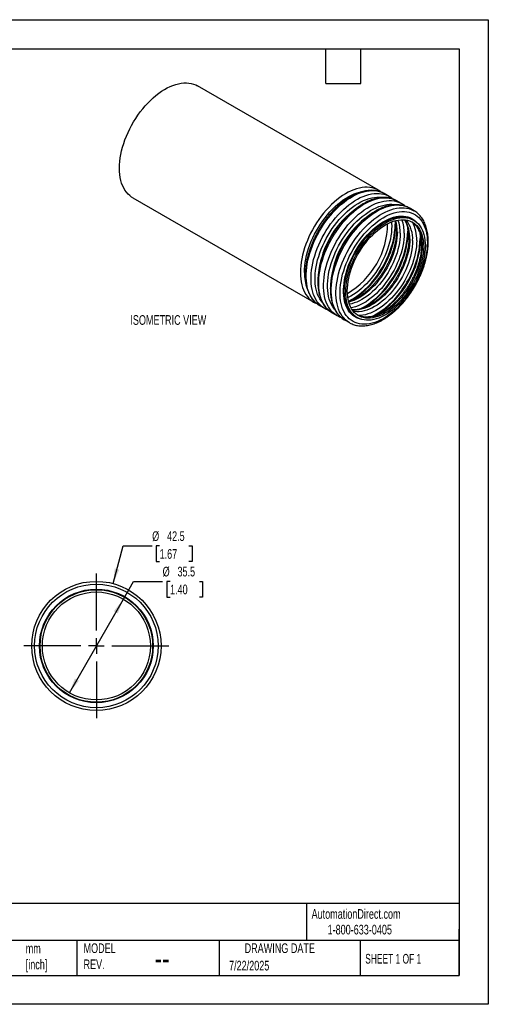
# Model space of a CAD drawing. Header units: millimetres. Extents: x 0 to 419, y 0 to 324.
# Tile 2 of 2: x 265 to 419, y 0 to 324. Entities that reach past the tile are written whole.
import ezdxf

# ---------------------------------------------------------------- set-up
doc = ezdxf.new("R2010")
doc.units = ezdxf.units.MM
doc.header["$LTSCALE"] = 1.5
doc.linetypes.add('CENTERX2', pattern=[20.32, 12.7, -2.54, 2.54, -2.54])
doc.layers.add('CENTER', color=40, linetype='CENTERX2')
doc.layers.add('DIMENSIONS', color=140, linetype='Continuous', lineweight=25)
doc.layers.add('TEXT', color=140, linetype='Continuous', lineweight=25)
doc.styles.add('SLDTEXTSTYLE0', font='TXT', dxfattribs={"width": 0.7})
doc.styles.add('SLDTEXTSTYLE1', font='TXT', dxfattribs={"width": 0.65})
doc.dimstyles.new('SLDDIMSTYLE0', dxfattribs={"dimtxt": 3.237012, "dimasz": 4.953, "dimexe": 0, "dimexo": 0.0625, "dimgap": 0.809253, "dimtad": 0, "dimtih": 1, "dimtoh": 1, "dimdec": 1, "dimrnd": 1e-09, "dimzin": 12, "dimdsep": 46, "dimtxsty": 'SLDTEXTSTYLE0', "dimsah": 1, "dimcen": 0, "dimadec": 0, "dimazin": 3, "dimtfac": 1, "dimtdec": 1, "dimtofl": 0, "dimtmove": 0, "dimatfit": 3, "dimfxl": 0, "dimfrac": 2, "dimtolj": 1, "dimtzin": 12, "dimarcsym": 0})
doc.dimstyles.new('SLDDIMSTYLE1', dxfattribs={"dimtxt": 3.237012, "dimasz": 4.953, "dimexe": 0, "dimexo": 0.0625, "dimgap": 0.809253, "dimtad": 0, "dimtih": 1, "dimtoh": 1, "dimdec": 1, "dimrnd": 1e-09, "dimzin": 12, "dimdsep": 46, "dimtxsty": 'SLDTEXTSTYLE0', "dimsah": 1, "dimcen": 0, "dimadec": 0, "dimazin": 3, "dimtfac": 1, "dimtdec": 1, "dimtofl": 0, "dimtmove": 0, "dimatfit": 3, "dimfxl": 0, "dimfrac": 2, "dimtolj": 1, "dimtzin": 12, "dimarcsym": 0})

# ---------------------------------------------------------------- blocks, each defined once
blk = doc.blocks.new('_D')
at = {"layer": 'DIMENSIONS'}
for p, q in [((295.81, 138.4), (299.12, 150.76)), ((299.12, 150.76), (308.65, 150.76)), ((311.09, 150.76), (310.01, 150.76)), ((310.01, 150.76), (310.01, 145.62)), ((320.71, 150.76), (321.8, 150.76)), ((321.8, 150.76), (321.8, 145.62)), ((310.01, 145.62), (311.09, 145.62)), ((321.8, 145.62), (320.71, 145.62))]:
    blk.add_line(p, q, dxfattribs=at)
blk.add_solid([(295.81, 138.4), (297.83, 142.98), (296.36, 143.38)], dxfattribs=at)
at = {"layer": 'DIMENSIONS', "char_height": 3.175, "attachment_point": 1, "style": 'SLDTEXTSTYLE0'}
for s, insert in [('%%c', (308.65, 155.58)), ('42.5', (313.54, 155.58)), ('1.67', (311.09, 149.71))]:
    blk.add_mtext(s, dxfattribs=dict(at, insert=insert))
blk = doc.blocks.new('_D_1')
at = {"layer": 'DIMENSIONS'}
for p, q in [((299.19, 133.24), (302.56, 139.09)), ((302.56, 139.09), (312.09, 139.09)), ((314.53, 139.09), (313.44, 139.09)), ((313.44, 139.09), (313.44, 133.95)), ((324.15, 139.09), (325.24, 139.09)), ((325.24, 139.09), (325.24, 133.95)), ((281.44, 102.5), (299.19, 133.24)), ((313.44, 133.95), (314.53, 133.95)), ((325.24, 133.95), (324.15, 133.95))]:
    blk.add_line(p, q, dxfattribs=at)
for points in [[(299.19, 133.24), (296.05, 129.33), (297.37, 128.57)], [(281.44, 102.5), (284.57, 106.41), (283.25, 107.17)]]:
    blk.add_solid(points, dxfattribs=at)
at = {"layer": 'DIMENSIONS', "char_height": 3.175, "attachment_point": 1, "style": 'SLDTEXTSTYLE0'}
for s, insert in [('%%c', (312.09, 143.91)), ('35.5', (316.97, 143.91)), ('1.40', (314.53, 138.04))]:
    blk.add_mtext(s, dxfattribs=dict(at, insert=insert))
blk = doc.blocks.new('SW_CENTERMARKSYMBOL_0')
at = {"layer": 'CENTER', "color": 0}
for p, q in [((0, 5.08), (0, 23.79)), ((-5.08, 0), (-23.79, 0)), ((0, 0), (-2.54, 0)), ((0, 0), (0, 2.54)), ((0, 0), (0, -2.54)), ((0, 0), (2.54, 0)), ((5.08, 0), (23.79, 0)), ((0, -5.08), (0, -23.79))]:
    blk.add_line(p, q, dxfattribs=at)

msp = doc.modelspace()

# ---------------------------------------------------------------- linework, layer by layer
at = {"color": 7, "linetype": 'Continuous'}
for p, q in [((0, 323.85), (419.1, 323.85)), ((419.1, 323.85), (419.1, 0)), ((419.1, 0), (0, 0))]:
    msp.add_line(p, q, dxfattribs=at)
for p, q in [((382.99, 267.77), (323.55, 302.08)), ((382.99, 267.77), (382.91, 267.82)), ((386.49, 265.75), (384.92, 266.66)), ((302.3, 265.28), (361.74, 230.96)), ((390.59, 263.38), (389.02, 264.29)), ((394.7, 261.01), (393.12, 261.92)), ((394.58, 257.9), (394.12, 258.17)), ((361.69, 230.99), (361.74, 230.96)), ((363.67, 229.85), (365.24, 228.94)), ((365.27, 228.93), (365.24, 228.94)), ((367.77, 227.48), (369.35, 226.57)), ((369.37, 226.56), (369.35, 226.57)), ((371.87, 225.11), (373.45, 224.21)), ((373.47, 224.19), (373.45, 224.21)), ((375.62, 226.13), (376.09, 225.86))]:
    msp.add_line(p, q)
at = {"flags": 128}
for points in [[(297.9, 275.01), (297.93, 276.1), (298.02, 277.23), (298.16, 278.38), (298.36, 279.55), (298.62, 280.73), (298.94, 281.93), (299.3, 283.13), (299.72, 284.34), (300.2, 285.55), (300.72, 286.74), (301.28, 287.93), (301.9, 289.1), (302.55, 290.24), (303.25, 291.37), (303.98, 292.46), (304.75, 293.52), (305.55, 294.54), (306.38, 295.52), (307.23, 296.45), (308.11, 297.33), (309, 298.16), (309.91, 298.94), (310.83, 299.65), (311.76, 300.31), (312.69, 300.89), (313.63, 301.42), (314.56, 301.87), (315.49, 302.26), (316.4, 302.57), (317.3, 302.81), (318.19, 302.97), (319.05, 303.06), (319.89, 303.08), (320.71, 303.02), (321.49, 302.88), (322.24, 302.67), (322.96, 302.39), (323.55, 302.08)], [(302.3, 265.28), (301.9, 265.53), (301.28, 265.99), (300.72, 266.52), (300.2, 267.12), (299.72, 267.77), (299.3, 268.5), (298.94, 269.28), (298.62, 270.11), (298.36, 271), (298.16, 271.94), (298.02, 272.92), (297.93, 273.94), (297.9, 275.01)], [(382.91, 267.82), (382.4, 268.08), (381.68, 268.36), (380.93, 268.57), (380.15, 268.7), (379.34, 268.76), (378.49, 268.75), (377.63, 268.66), (376.74, 268.49), (375.84, 268.25), (374.93, 267.94), (374, 267.56), (373.07, 267.1), (372.13, 266.58), (371.2, 265.99), (370.27, 265.34), (369.35, 264.62), (368.44, 263.85), (367.55, 263.02), (366.67, 262.13), (365.82, 261.2), (364.99, 260.22), (364.19, 259.2), (363.42, 258.14), (362.69, 257.05), (361.99, 255.93), (361.34, 254.78), (360.73, 253.61), (360.16, 252.43), (359.64, 251.23), (359.17, 250.03), (358.74, 248.82), (358.38, 247.62), (358.06, 246.42), (357.81, 245.23), (357.6, 244.06), (357.46, 242.91), (357.37, 241.79), (357.34, 240.69)], [(358.67, 240.69), (358.7, 241.76), (358.78, 242.86), (358.93, 243.98), (359.13, 245.12), (359.39, 246.28), (359.7, 247.45), (360.06, 248.62), (360.48, 249.8), (360.95, 250.97), (361.47, 252.14), (362.03, 253.29), (362.64, 254.43), (363.29, 255.54), (363.97, 256.63), (364.7, 257.68), (365.46, 258.7), (366.25, 259.69), (367.06, 260.63), (367.91, 261.52), (368.77, 262.36), (369.65, 263.15), (370.54, 263.88), (371.44, 264.55), (372.35, 265.16), (373.26, 265.7), (374.17, 266.17), (375.08, 266.58), (375.97, 266.92), (376.86, 267.18), (377.73, 267.37), (378.08, 267.42)], [(363.67, 229.85), (363.59, 229.9), (362.95, 230.32), (362.36, 230.82), (361.82, 231.38), (361.32, 232.01), (360.88, 232.7), (360.48, 233.45), (360.14, 234.26), (359.85, 235.12), (359.62, 236.04), (359.45, 237), (359.33, 238), (359.28, 239.04), (359.28, 240.12), (359.33, 241.23), (359.45, 242.37), (359.62, 243.53), (359.85, 244.71), (360.14, 245.9), (360.48, 247.11), (360.88, 248.31), (361.32, 249.52), (361.82, 250.72), (362.36, 251.91), (362.95, 253.09), (363.59, 254.25), (364.26, 255.38), (364.98, 256.49), (365.73, 257.56), (366.51, 258.6), (367.33, 259.6), (368.17, 260.56), (369.03, 261.47), (369.92, 262.33), (370.82, 263.13), (371.74, 263.87), (372.66, 264.56), (373.59, 265.18), (374.53, 265.74), (375.46, 266.23), (376.39, 266.65), (377.31, 266.99), (378.22, 267.27), (379.12, 267.47), (379.99, 267.6), (380.85, 267.65), (381.67, 267.63), (382.47, 267.53), (383.24, 267.36), (383.97, 267.11), (384.67, 266.79), (384.92, 266.66)], [(365.24, 228.94), (365.16, 228.99), (364.53, 229.42), (363.94, 229.91), (363.39, 230.47), (362.9, 231.1), (362.45, 231.79), (362.05, 232.54), (361.71, 233.35), (361.43, 234.21), (361.2, 235.13), (361.02, 236.09), (360.91, 237.09), (360.85, 238.14), (360.85, 239.21), (360.91, 240.33), (361.02, 241.46), (361.2, 242.62), (361.43, 243.8), (361.71, 245), (362.05, 246.2), (362.45, 247.4), (362.9, 248.61), (363.39, 249.81), (363.94, 251), (364.53, 252.18), (365.16, 253.34), (365.84, 254.47), (366.55, 255.58), (367.3, 256.66), (368.09, 257.7), (368.9, 258.7), (369.74, 259.65), (370.61, 260.56), (371.49, 261.42), (372.4, 262.22), (373.31, 262.97), (374.24, 263.65), (375.17, 264.27), (376.1, 264.83), (377.04, 265.32), (377.97, 265.74), (378.89, 266.08), (379.8, 266.36), (380.69, 266.56), (381.57, 266.69), (382.42, 266.74), (383.25, 266.72), (384.05, 266.62), (384.81, 266.45), (385.55, 266.2), (386.24, 265.89), (386.49, 265.75)], [(364.5, 230.96), (364.21, 231.33), (363.77, 231.99), (363.37, 232.72), (363.03, 233.5), (362.75, 234.33), (362.52, 235.22), (362.35, 236.15), (362.23, 237.13), (362.18, 238.15), (362.18, 239.2), (362.23, 240.28), (362.35, 241.4), (362.52, 242.53), (362.75, 243.68), (363.03, 244.84), (363.37, 246.02), (363.77, 247.19), (364.21, 248.37), (364.7, 249.54), (365.24, 250.7), (365.83, 251.84), (366.46, 252.97), (367.13, 254.07), (367.83, 255.14), (368.58, 256.18), (369.35, 257.18), (370.15, 258.14), (370.98, 259.06), (371.83, 259.92), (372.7, 260.74), (373.59, 261.5), (374.49, 262.2), (375.39, 262.84), (376.3, 263.41), (377.22, 263.92), (378.12, 264.37), (379.03, 264.74), (379.92, 265.04), (380.8, 265.26), (381.66, 265.42), (382.5, 265.49), (383.32, 265.5), (384.1, 265.43), (384.52, 265.36)], [(367.77, 227.48), (367.69, 227.53), (367.05, 227.96), (366.46, 228.45), (365.92, 229.01), (365.42, 229.64), (364.98, 230.33), (364.58, 231.08), (364.24, 231.89), (363.96, 232.75), (363.73, 233.67), (363.55, 234.63), (363.44, 235.63), (363.38, 236.68), (363.38, 237.76), (363.44, 238.87), (363.55, 240), (363.73, 241.16), (363.96, 242.34), (364.24, 243.54), (364.58, 244.74), (364.98, 245.94), (365.42, 247.15), (365.92, 248.35), (366.46, 249.54), (367.05, 250.72), (367.69, 251.88), (368.37, 253.01), (369.08, 254.12), (369.83, 255.2), (370.62, 256.24), (371.43, 257.24), (372.27, 258.19), (373.14, 259.1), (374.02, 259.96), (374.92, 260.76), (375.84, 261.51), (376.76, 262.19), (377.7, 262.81), (378.63, 263.37), (379.56, 263.86), (380.49, 264.28), (381.41, 264.63), (382.32, 264.9), (383.22, 265.1), (384.09, 265.23), (384.95, 265.28), (385.77, 265.26), (386.57, 265.16), (387.34, 264.99), (388.08, 264.75), (388.77, 264.43), (389.02, 264.29)], [(369.35, 226.57), (369.26, 226.62), (368.63, 227.05), (368.04, 227.54), (367.49, 228.11), (367, 228.73), (366.55, 229.42), (366.16, 230.18), (365.82, 230.98), (365.53, 231.85), (365.3, 232.76), (365.13, 233.72), (365.01, 234.72), (364.95, 235.77), (364.95, 236.85), (365.01, 237.96), (365.13, 239.1), (365.3, 240.26), (365.53, 241.43), (365.82, 242.63), (366.16, 243.83), (366.55, 245.04), (367, 246.24), (367.49, 247.44), (368.04, 248.63), (368.63, 249.81), (369.26, 250.97), (369.94, 252.11), (370.65, 253.21), (371.4, 254.29), (372.19, 255.33), (373, 256.33), (373.84, 257.29), (374.71, 258.19), (375.59, 259.05), (376.5, 259.85), (377.41, 260.6), (378.34, 261.28), (379.27, 261.91), (380.2, 262.46), (381.14, 262.95), (382.07, 263.37), (382.99, 263.72), (383.9, 263.99), (384.79, 264.19), (385.67, 264.32), (386.52, 264.37), (387.35, 264.35), (388.15, 264.26), (388.92, 264.08), (389.65, 263.84), (390.34, 263.52), (390.59, 263.38)], [(368.6, 228.59), (368.31, 228.96), (367.87, 229.62), (367.47, 230.35), (367.14, 231.13), (366.85, 231.97), (366.62, 232.85), (366.45, 233.79), (366.33, 234.76), (366.28, 235.78), (366.28, 236.83), (366.33, 237.92), (366.45, 239.03), (366.62, 240.16), (366.85, 241.31), (367.14, 242.48), (367.47, 243.65), (367.87, 244.82), (368.31, 246), (368.8, 247.17), (369.34, 248.33), (369.93, 249.47), (370.56, 250.6), (371.23, 251.7), (371.93, 252.77), (372.68, 253.81), (373.45, 254.81), (374.25, 255.77), (375.08, 256.69), (375.94, 257.56), (376.81, 258.37), (377.69, 259.13), (378.59, 259.83), (379.49, 260.47), (380.41, 261.05), (381.32, 261.56), (382.22, 262), (383.13, 262.37), (384.02, 262.67), (384.9, 262.89), (385.76, 263.05), (386.6, 263.13), (387.42, 263.13), (388.21, 263.06), (388.62, 262.99)], [(371.87, 225.11), (371.79, 225.16), (371.16, 225.59), (370.57, 226.08), (370.02, 226.65), (369.52, 227.27), (369.08, 227.97), (368.68, 228.72), (368.34, 229.52), (368.06, 230.39), (367.83, 231.3), (367.65, 232.26), (367.54, 233.26), (367.48, 234.31), (367.48, 235.39), (367.54, 236.5), (367.65, 237.64), (367.83, 238.8), (368.06, 239.98), (368.34, 241.17), (368.68, 242.37), (369.08, 243.58), (369.52, 244.78), (370.02, 245.98), (370.57, 247.17), (371.16, 248.35), (371.79, 249.51), (372.47, 250.65), (373.18, 251.75), (373.93, 252.83), (374.72, 253.87), (375.53, 254.87), (376.37, 255.83), (377.24, 256.73), (378.12, 257.59), (379.02, 258.39), (379.94, 259.14), (380.87, 259.82), (381.8, 260.45), (382.73, 261), (383.67, 261.49), (384.59, 261.91), (385.52, 262.26), (386.42, 262.53), (387.32, 262.74), (388.19, 262.86), (389.05, 262.92), (389.88, 262.89), (390.68, 262.8), (391.44, 262.62), (392.18, 262.38), (392.87, 262.06), (393.12, 261.92)], [(373.45, 224.21), (373.36, 224.25), (372.73, 224.68), (372.14, 225.18), (371.59, 225.74), (371.1, 226.37), (370.65, 227.06), (370.26, 227.81), (369.92, 228.62), (369.63, 229.48), (369.4, 230.39), (369.23, 231.35), (369.11, 232.36), (369.05, 233.4), (369.05, 234.48), (369.11, 235.59), (369.23, 236.73), (369.4, 237.89), (369.63, 239.07), (369.92, 240.26), (370.26, 241.46), (370.65, 242.67), (371.1, 243.87), (371.59, 245.07), (372.14, 246.27), (372.73, 247.44), (373.36, 248.6), (374.04, 249.74), (374.76, 250.85), (375.51, 251.92), (376.29, 252.96), (377.1, 253.96), (377.95, 254.92), (378.81, 255.83), (379.7, 256.68), (380.6, 257.49), (381.51, 258.23), (382.44, 258.92), (383.37, 259.54), (384.3, 260.09), (385.24, 260.58), (386.17, 261), (387.09, 261.35), (388, 261.63), (388.89, 261.83), (389.77, 261.95), (390.62, 262.01), (391.45, 261.98), (392.25, 261.89), (393.02, 261.72), (393.75, 261.47), (394.45, 261.15), (394.69, 261.01)], [(399.1, 250.52), (399.07, 249.45), (398.98, 248.35), (398.84, 247.23), (398.64, 246.09), (398.38, 244.93), (398.07, 243.76), (397.7, 242.59), (397.29, 241.41), (396.82, 240.24), (396.3, 239.07), (395.74, 237.92), (395.13, 236.78), (394.48, 235.67), (393.79, 234.58), (393.07, 233.53), (392.31, 232.51), (391.52, 231.52), (390.7, 230.58), (389.86, 229.69), (389, 228.85), (388.12, 228.06), (387.23, 227.33), (386.33, 226.66), (385.42, 226.05), (384.51, 225.51), (383.6, 225.04), (382.69, 224.63), (381.79, 224.29), (380.91, 224.03), (380.04, 223.84), (379.19, 223.73), (378.36, 223.68), (377.55, 223.72), (376.78, 223.83), (376.04, 224.01), (375.33, 224.26), (374.66, 224.59), (374.03, 224.99), (373.44, 225.46), (372.9, 225.99), (372.41, 226.59), (371.97, 227.26), (371.58, 227.98), (371.24, 228.76), (370.95, 229.6), (370.72, 230.49), (370.55, 231.42), (370.44, 232.4), (370.38, 233.41), (370.38, 234.47), (370.44, 235.55), (370.55, 236.66), (370.72, 237.79), (370.95, 238.94), (371.24, 240.11), (371.58, 241.28), (371.97, 242.46), (372.41, 243.63), (372.9, 244.8), (373.44, 245.96), (374.03, 247.11), (374.66, 248.23), (375.33, 249.33), (376.04, 250.4), (376.78, 251.44), (377.55, 252.45), (378.36, 253.41), (379.19, 254.32), (380.04, 255.19), (380.91, 256), (381.79, 256.76), (382.69, 257.46), (383.6, 258.1), (384.51, 258.68), (385.42, 259.19), (386.33, 259.63), (387.23, 260), (388.12, 260.3), (389, 260.53), (389.86, 260.68), (390.7, 260.76), (391.52, 260.76), (392.31, 260.69), (393.07, 260.55), (393.79, 260.33), (394.48, 260.04), (395.13, 259.67), (395.74, 259.24), (396.3, 258.74), (396.82, 258.17), (397.29, 257.54), (397.7, 256.84), (398.07, 256.09), (398.38, 255.28), (398.64, 254.42), (398.84, 253.51), (398.98, 252.55), (399.07, 251.55), (399.1, 250.52)], [(377.31, 225.32), (377.14, 225.35), (376.45, 225.56), (375.78, 225.83), (375.16, 226.18), (374.58, 226.6), (374.04, 227.09), (373.55, 227.64), (373.11, 228.26), (372.72, 228.93), (372.38, 229.67), (372.1, 230.46), (371.87, 231.3), (371.7, 232.19), (371.59, 233.12), (371.53, 234.1), (371.53, 235.11), (371.59, 236.15), (371.7, 237.21), (371.87, 238.3), (372.1, 239.41), (372.38, 240.53), (372.72, 241.65), (373.11, 242.78), (373.55, 243.91), (374.04, 245.02), (374.58, 246.13), (375.16, 247.22), (375.78, 248.29), (376.45, 249.33), (377.14, 250.34), (377.88, 251.31), (378.64, 252.25), (379.43, 253.14), (380.24, 253.98), (381.07, 254.77), (381.92, 255.51), (382.78, 256.19), (383.64, 256.8), (384.52, 257.36), (385.39, 257.85), (386.26, 258.27), (387.12, 258.61), (387.98, 258.89), (388.82, 259.1), (389.64, 259.23), (390.44, 259.28), (391.21, 259.27), (391.96, 259.17), (392.68, 259.01), (393.36, 258.77), (394, 258.45), (394.6, 258.07), (395.16, 257.62), (395.66, 257.11)], [(373.23, 228.53), (373.19, 228.6), (372.82, 229.3), (372.51, 230.06), (372.25, 230.88), (372.05, 231.74), (371.9, 232.65), (371.81, 233.61), (371.79, 234.6), (371.81, 235.62), (371.9, 236.68), (372.05, 237.76), (372.25, 238.86), (372.51, 239.97), (372.82, 241.1), (373.19, 242.22), (373.61, 243.35), (374.08, 244.47), (374.6, 245.59), (375.16, 246.68), (375.77, 247.76), (376.42, 248.81), (377.11, 249.83), (377.83, 250.82), (378.58, 251.77), (379.36, 252.67), (380.17, 253.53), (380.99, 254.34), (381.83, 255.09), (382.69, 255.79), (383.56, 256.42), (384.43, 257), (385.3, 257.5), (386.18, 257.94), (387.04, 258.3), (387.9, 258.6), (388.74, 258.82), (389.57, 258.96), (390.37, 259.03), (391.13, 259.03)], [(398.42, 249.43), (398.39, 248.41), (398.3, 247.35), (398.15, 246.27), (397.95, 245.17), (397.69, 244.06), (397.38, 242.94), (397.01, 241.81), (396.59, 240.68), (396.12, 239.56), (395.6, 238.44), (395.04, 237.35), (394.43, 236.27), (393.78, 235.22), (393.09, 234.2), (392.37, 233.21), (391.62, 232.26), (390.84, 231.36), (390.04, 230.5), (389.21, 229.69), (388.37, 228.94), (387.51, 228.24), (386.64, 227.61), (385.77, 227.03), (384.9, 226.53), (384.03, 226.09), (383.16, 225.73), (382.3, 225.43), (381.46, 225.21), (380.63, 225.07), (379.83, 225), (379.05, 225), (378.3, 225.08), (377.58, 225.24), (376.89, 225.47), (376.24, 225.77), (375.63, 226.15), (375.07, 226.59), (374.55, 227.1), (374.08, 227.68), (373.66, 228.33), (373.29, 229.03), (372.98, 229.79), (372.72, 230.61), (372.52, 231.47), (372.37, 232.38), (372.28, 233.34), (372.25, 234.33), (372.28, 235.35), (372.37, 236.41), (372.52, 237.49), (372.72, 238.59), (372.98, 239.7), (373.29, 240.82), (373.66, 241.95), (374.08, 243.08), (374.55, 244.2), (375.07, 245.32), (375.63, 246.41), (376.24, 247.49), (376.89, 248.54), (377.58, 249.56), (378.3, 250.55), (379.05, 251.5), (379.83, 252.4), (380.63, 253.26), (381.46, 254.07), (382.3, 254.82), (383.16, 255.52), (384.03, 256.15), (384.9, 256.73), (385.77, 257.23), (386.64, 257.67), (387.51, 258.03), (388.37, 258.33), (389.21, 258.55), (390.04, 258.69), (390.84, 258.76), (391.62, 258.76), (392.37, 258.68), (393.09, 258.52), (393.78, 258.29), (394.43, 257.99), (395.04, 257.61), (395.6, 257.17), (396.12, 256.66), (396.59, 256.08), (397.01, 255.43), (397.38, 254.73), (397.69, 253.97), (397.95, 253.15), (398.15, 252.29), (398.3, 251.38), (398.39, 250.42), (398.42, 249.43)], [(397.89, 249.13), (397.86, 248.12), (397.77, 247.08), (397.62, 246.03), (397.42, 244.95), (397.16, 243.85), (396.85, 242.75), (396.48, 241.65), (396.06, 240.54), (395.59, 239.44), (395.07, 238.35), (394.51, 237.28), (393.9, 236.23), (393.26, 235.21), (392.57, 234.22), (391.86, 233.26), (391.11, 232.34), (390.34, 231.47), (389.54, 230.65), (388.72, 229.88), (387.89, 229.16), (387.04, 228.51), (386.19, 227.91), (385.34, 227.39), (384.48, 226.93), (383.63, 226.53), (382.78, 226.22), (381.95, 225.97), (381.13, 225.8), (380.33, 225.7), (379.56, 225.68), (378.81, 225.73), (378.1, 225.86), (377.41, 226.06), (376.77, 226.34), (376.16, 226.69), (375.6, 227.11), (375.08, 227.6), (374.61, 228.16), (374.19, 228.78), (373.82, 229.46), (373.51, 230.2), (373.25, 230.99), (373.05, 231.84), (372.9, 232.73), (372.81, 233.66), (372.78, 234.63), (372.81, 235.64), (372.9, 236.68), (373.05, 237.73), (373.25, 238.81), (373.51, 239.91), (373.82, 241.01), (374.19, 242.11), (374.61, 243.22), (375.08, 244.32), (375.6, 245.41), (376.16, 246.48), (376.77, 247.53), (377.41, 248.55), (378.1, 249.54), (378.81, 250.5), (379.56, 251.42), (380.33, 252.29), (381.13, 253.11), (381.95, 253.88), (382.78, 254.6), (383.63, 255.25), (384.48, 255.85), (385.34, 256.37), (386.19, 256.83), (387.04, 257.23), (387.89, 257.54), (388.72, 257.79), (389.54, 257.96), (390.34, 258.06), (391.11, 258.08), (391.86, 258.03), (392.57, 257.9), (393.26, 257.7), (393.9, 257.42), (394.51, 257.07), (395.07, 256.65), (395.59, 256.16), (396.06, 255.6), (396.48, 254.98), (396.85, 254.3), (397.16, 253.56), (397.42, 252.77), (397.62, 251.92), (397.77, 251.03), (397.86, 250.1), (397.89, 249.13)], [(387.38, 255.96), (387.35, 254.93), (387.26, 253.88), (387.12, 252.8), (386.92, 251.7), (386.66, 250.59), (386.35, 249.47), (385.99, 248.34), (385.57, 247.21), (385.1, 246.09), (384.59, 244.98), (384.03, 243.88), (383.43, 242.8), (382.79, 241.75), (382.11, 240.72), (381.39, 239.73), (380.64, 238.77), (379.87, 237.86), (379.07, 236.99), (378.25, 236.17), (377.41, 235.41), (376.55, 234.7), (375.69, 234.05), (374.82, 233.47), (373.94, 232.95), (373.07, 232.49), (372.94, 232.43)], [(387.32, 257.34), (387.35, 256.95), (387.38, 255.96)], [(388.49, 257.73), (388.5, 257.66), (388.53, 256.62)], [(393.97, 257.38), (394.04, 257.34), (394.6, 256.92), (395.12, 256.43), (395.59, 255.87), (396.01, 255.25), (396.38, 254.57), (396.69, 253.83), (396.95, 253.04), (397.16, 252.19), (397.3, 251.3), (397.39, 250.37), (397.42, 249.4)], [(389.22, 254.13), (389.19, 253.13), (389.1, 252.09), (388.95, 251.03), (388.75, 249.95), (388.49, 248.86), (388.18, 247.76), (387.81, 246.65), (387.39, 245.55), (386.92, 244.45), (386.4, 243.36), (385.84, 242.29), (385.23, 241.24), (384.59, 240.22), (383.9, 239.22), (383.19, 238.27), (382.44, 237.35), (381.66, 236.48), (380.87, 235.66), (380.05, 234.88), (379.22, 234.17), (378.37, 233.51), (377.52, 232.92), (376.66, 232.39), (375.81, 231.93), (374.96, 231.54), (374.11, 231.22), (373.28, 230.97), (373.26, 230.97)], [(390.15, 253.59), (390.12, 252.58), (390.04, 251.55), (389.89, 250.49), (389.69, 249.41), (389.43, 248.32), (389.11, 247.22), (388.75, 246.11), (388.33, 245), (387.86, 243.91), (387.34, 242.82), (386.77, 241.75), (386.17, 240.7), (385.52, 239.67), (384.84, 238.68), (384.12, 237.73), (383.38, 236.81), (382.6, 235.94), (381.8, 235.11), (380.99, 234.34), (380.15, 233.63), (379.31, 232.97), (378.46, 232.38), (377.6, 231.85), (376.74, 231.39), (375.89, 231), (375.05, 230.68), (374.22, 230.43), (373.48, 230.28)], [(391.48, 253.59), (391.45, 252.57), (391.36, 251.51), (391.22, 250.43), (391.02, 249.34), (390.76, 248.22), (390.45, 247.1), (390.09, 245.97), (389.67, 244.85), (389.21, 243.72), (388.69, 242.61), (388.13, 241.51), (387.53, 240.43), (386.89, 239.38), (386.21, 238.35), (385.49, 237.36), (384.74, 236.41), (383.97, 235.49), (383.17, 234.62), (382.35, 233.81), (381.51, 233.04), (380.65, 232.33), (379.79, 231.69), (378.92, 231.1), (378.05, 230.58), (377.17, 230.13), (376.31, 229.74), (375.45, 229.43), (374.6, 229.19), (374.03, 229.06)], [(392.56, 255.81), (392.6, 255.29), (392.63, 254.25)], [(396.66, 253.44), (396.7, 252.92), (396.73, 251.89)], [(393.32, 251.76), (393.29, 250.76), (393.2, 249.72), (393.05, 248.66), (392.85, 247.58), (392.59, 246.49), (392.28, 245.39), (391.91, 244.28), (391.49, 243.18), (391.02, 242.08), (390.5, 240.99), (389.94, 239.92), (389.33, 238.87), (388.69, 237.85), (388, 236.86), (387.29, 235.9), (386.54, 234.98), (385.77, 234.11), (384.97, 233.29), (384.15, 232.52), (383.32, 231.8), (382.47, 231.15), (381.62, 230.55), (380.77, 230.02), (379.91, 229.56), (379.06, 229.17), (378.21, 228.85), (377.38, 228.61), (376.56, 228.43), (375.77, 228.34), (374.99, 228.32), (374.48, 228.34)], [(394.25, 251.22), (394.22, 250.22), (394.14, 249.18), (393.99, 248.12), (393.79, 247.04), (393.53, 245.95), (393.21, 244.85), (392.85, 243.74), (392.43, 242.64), (391.96, 241.54), (391.44, 240.45), (390.88, 239.38), (390.27, 238.33), (389.62, 237.31), (388.94, 236.31), (388.22, 235.36), (387.48, 234.44), (386.7, 233.57), (385.91, 232.75), (385.09, 231.98), (384.26, 231.26), (383.41, 230.61), (382.56, 230.01), (381.7, 229.48), (380.85, 229.02), (379.99, 228.63), (379.15, 228.31), (378.32, 228.07), (377.5, 227.89), (376.7, 227.8), (375.93, 227.78), (375.18, 227.83), (374.83, 227.88)], [(397.42, 249.4), (397.39, 248.39), (397.3, 247.36), (397.16, 246.3), (396.95, 245.22), (396.69, 244.12), (396.38, 243.02), (396.01, 241.92), (395.59, 240.81), (395.12, 239.71), (394.6, 238.62), (394.04, 237.55), (393.43, 236.5), (392.79, 235.48), (392.1, 234.49), (391.39, 233.53), (390.64, 232.62), (389.87, 231.74), (389.07, 230.92), (388.25, 230.15), (387.42, 229.43), (386.58, 228.78), (385.72, 228.19), (384.87, 227.66), (384.01, 227.2), (383.16, 226.81), (382.31, 226.49), (381.48, 226.24), (380.66, 226.07), (379.87, 225.97), (379.09, 225.95), (378.35, 226), (377.63, 226.13), (376.95, 226.34), (376.3, 226.61), (376.23, 226.65)], [(395.58, 251.22), (395.55, 250.2), (395.46, 249.14), (395.32, 248.07), (395.12, 246.97), (394.86, 245.85), (394.55, 244.73), (394.19, 243.6), (393.77, 242.48), (393.31, 241.35), (392.79, 240.24), (392.23, 239.14), (391.63, 238.07), (390.99, 237.01), (390.31, 235.98), (389.59, 234.99), (388.85, 234.04), (388.07, 233.12), (387.27, 232.26), (386.45, 231.44), (385.61, 230.68), (384.76, 229.97), (383.89, 229.32), (383.02, 228.73), (382.15, 228.21), (381.27, 227.76), (380.41, 227.37), (379.55, 227.06), (378.7, 226.82), (377.87, 226.65), (377.06, 226.56), (376.41, 226.54)], [(357.34, 240.69), (357.37, 239.63), (357.46, 238.6), (357.6, 237.62), (357.81, 236.69), (358.06, 235.8), (358.38, 234.96), (358.74, 234.18), (359.17, 233.46), (359.64, 232.8), (360.16, 232.2), (360.73, 231.68), (361.34, 231.21), (361.69, 230.99)]]:
    msp.add_lwpolyline(points, dxfattribs=at)
for radius in [21.25, 20.31, 18.69, 18.5, 17.75]:
    msp.add_circle((290.31, 117.87), radius)
for centre, radius, start, end in [((393.06, 237.43), 29.89, 128.4966, 172.0292), ((397.16, 235.06), 29.89, 128.4966, 172.0292), ((359.28, 256.92), 26.75, 300.36, 359.6454), ((357.42, 258), 31.4, 302.1541, 357.4748), ((361.47, 257.23), 27.06, 336.5194, 358.7097), ((375.94, 254.28), 13.27, 359.3379, 15.342), ((377.32, 253.78), 12.83, 359.1747, 18.9807), ((377.87, 253.77), 13.61, 359.224, 18.4497), ((390.84, 252.38), 6.65, 60.5042, 87.5328), ((382.51, 252.23), 10.82, 357.5315, 32.5671), ((383.88, 251.76), 10.38, 357.0116, 36.7361), ((383.77, 251.65), 11.82, 357.9144, 28.4215), ((361.52, 255.64), 31.4, 302.1541, 357.4748), ((365.57, 254.86), 27.06, 336.5194, 358.7097), ((365.62, 253.27), 31.4, 302.1541, 357.4748), ((369.67, 252.5), 27.06, 336.5194, 358.7097), ((354.11, 259.9), 34.88, 324.9268, 337.3096), ((358.21, 257.54), 34.88, 324.9268, 337.3096), ((372.85, 240.42), 14.18, 178.8971, 201.1426), ((360.32, 254.84), 26.9, 298.5915, 326.1647), ((362.31, 255.17), 34.88, 324.9268, 337.3096), ((364.96, 251.93), 26.14, 296.9021, 326.4857), ((369.07, 249.56), 26.14, 296.9021, 326.4857), ((379.03, 231.91), 6.71, 210.1972, 239.4223)]:
    msp.add_arc(centre, radius, start, end)
for points, knots in [([(373.83, 265.65), (373.67, 265.56), (373.21, 265.29), (372.46, 264.8), (371.57, 264.16), (370.69, 263.47), (369.83, 262.72), (368.98, 261.93), (368.15, 261.09), (367.34, 260.21), (366.56, 259.28), (365.8, 258.32), (365.07, 257.33), (364.37, 256.3), (363.71, 255.25), (363.08, 254.17), (362.49, 253.07), (361.94, 251.96), (361.44, 250.83), (360.97, 249.7), (360.55, 248.56), (360.18, 247.42), (359.86, 246.28), (359.58, 245.15), (359.36, 244.02), (359.19, 242.91), (359.07, 241.82), (359, 240.75), (358.99, 239.7), (359.03, 238.68), (359.12, 237.7), (359.27, 236.74), (359.47, 235.83), (359.73, 234.96), (360.04, 234.14), (360.4, 233.36), (360.81, 232.64), (361.27, 231.97), (361.77, 231.37), (362.32, 230.82), (362.91, 230.34), (363.37, 230.01), (363.65, 229.87), (363.7, 229.84)], [0, 0, 0, 0, 0.013383, 0.038689, 0.063984, 0.089268, 0.114536, 0.139789, 0.165028, 0.190252, 0.215465, 0.240666, 0.26586, 0.291047, 0.31623, 0.341412, 0.366594, 0.391778, 0.416967, 0.442162, 0.467367, 0.492583, 0.517812, 0.543057, 0.568319, 0.593601, 0.618901, 0.644221, 0.669559, 0.694911, 0.720271, 0.745626, 0.770959, 0.796251, 0.821477, 0.846608, 0.871616, 0.896477, 0.921176, 0.945712, 0.970103, 0.994383, 1, 1, 1, 1]), ([(384.91, 266.65), (384.8, 266.72), (384.48, 266.91), (383.9, 267.16), (383.18, 267.41), (382.43, 267.59), (381.65, 267.7), (380.85, 267.74), (380.03, 267.72), (379.18, 267.63), (378.32, 267.47), (377.44, 267.24), (376.56, 266.95), (375.66, 266.59), (374.75, 266.16), (374.14, 265.82), (373.83, 265.65)], [0, 0, 0, 0, 0.03726, 0.10936, 0.181496, 0.253826, 0.326482, 0.399554, 0.473084, 0.547066, 0.621457, 0.69619, 0.771186, 0.84637, 0.921674, 1, 1, 1, 1]), ([(383.89, 267.15), (383.84, 267.19), (383.6, 267.4), (383.28, 267.61), (383.01, 267.76), (382.95, 267.79)], [0, 0, 0, 0, 0.166888, 0.827763, 1, 1, 1, 1]), ([(387.68, 264.89), (387.59, 264.97), (387.32, 265.22), (386.92, 265.5), (386.59, 265.68), (386.49, 265.74)], [0, 0, 0, 0, 0.237752, 0.752021, 1, 1, 1, 1]), ([(377.93, 263.28), (377.77, 263.19), (377.31, 262.92), (376.56, 262.43), (375.67, 261.79), (374.79, 261.1), (373.93, 260.36), (373.08, 259.56), (372.25, 258.72), (371.44, 257.84), (370.66, 256.92), (369.9, 255.96), (369.17, 254.96), (368.47, 253.93), (367.81, 252.88), (367.18, 251.8), (366.59, 250.71), (366.05, 249.59), (365.54, 248.47), (365.07, 247.33), (364.66, 246.19), (364.28, 245.05), (363.96, 243.91), (363.69, 242.78), (363.46, 241.65), (363.29, 240.55), (363.17, 239.45), (363.1, 238.38), (363.09, 237.33), (363.13, 236.32), (363.22, 235.33), (363.37, 234.38), (363.57, 233.46), (363.83, 232.59), (364.14, 231.77), (364.5, 230.99), (364.91, 230.27), (365.37, 229.61), (365.88, 229), (366.42, 228.45), (367.01, 227.97), (367.47, 227.65), (367.75, 227.5), (367.8, 227.47)], [0, 0, 0, 0, 0.0133829, 0.0386889, 0.0639845, 0.0892676, 0.1145361, 0.1397893, 0.1650277, 0.1902522, 0.2154645, 0.2406664, 0.2658598, 0.2910471, 0.3162303, 0.3414118, 0.3665939, 0.3917781, 0.4169668, 0.4421622, 0.4673668, 0.4925827, 0.5178121, 0.5430571, 0.5683195, 0.5936007, 0.6189014, 0.6442214, 0.6695592, 0.6949112, 0.7202712, 0.7456256, 0.7709591, 0.7962511, 0.8214769, 0.846608, 0.8716162, 0.896477, 0.9211759, 0.9457124, 0.9701034, 0.9943826, 1, 1, 1, 1]), ([(389.01, 264.28), (388.9, 264.35), (388.58, 264.54), (388, 264.79), (387.28, 265.04), (386.53, 265.22), (385.76, 265.33), (384.95, 265.38), (384.13, 265.35), (383.28, 265.26), (382.42, 265.1), (381.55, 264.88), (380.66, 264.58), (379.76, 264.22), (378.85, 263.8), (378.24, 263.46), (377.93, 263.28)], [0, 0, 0, 0, 0.03726, 0.10936, 0.181496, 0.253826, 0.326482, 0.399554, 0.473084, 0.547066, 0.621457, 0.69619, 0.771186, 0.84637, 0.921674, 1, 1, 1, 1]), ([(393.12, 261.91), (393, 261.98), (392.68, 262.17), (392.1, 262.43), (391.38, 262.67), (390.63, 262.85), (389.86, 262.96), (389.06, 263.01), (388.23, 262.99), (387.39, 262.9), (386.52, 262.74), (385.65, 262.51), (384.76, 262.22), (383.86, 261.86), (382.95, 261.43), (382.34, 261.09), (382.03, 260.92)], [0, 0, 0, 0, 0.03726, 0.10936, 0.181496, 0.253826, 0.326482, 0.399554, 0.473084, 0.547066, 0.621457, 0.69619, 0.771186, 0.84637, 0.921674, 1, 1, 1, 1]), ([(391.78, 262.52), (391.7, 262.6), (391.42, 262.85), (391.02, 263.13), (390.69, 263.31), (390.59, 263.37)], [0, 0, 0, 0, 0.237752, 0.752021, 1, 1, 1, 1]), ([(382.03, 260.92), (381.87, 260.82), (381.41, 260.55), (380.66, 260.06), (379.77, 259.43), (378.89, 258.73), (378.03, 257.99), (377.18, 257.2), (376.35, 256.36), (375.54, 255.47), (374.76, 254.55), (374, 253.59), (373.27, 252.59), (372.58, 251.57), (371.91, 250.51), (371.29, 249.44), (370.7, 248.34), (370.15, 247.23), (369.64, 246.1), (369.18, 244.96), (368.76, 243.82), (368.39, 242.68), (368.06, 241.54), (367.79, 240.41), (367.56, 239.29), (367.39, 238.18), (367.27, 237.09), (367.2, 236.01), (367.19, 234.97), (367.23, 233.95), (367.32, 232.96), (367.47, 232.01), (367.68, 231.1), (367.93, 230.23), (368.24, 229.4), (368.6, 228.63), (369.01, 227.9), (369.47, 227.24), (369.98, 226.63), (370.52, 226.08), (371.11, 225.6), (371.58, 225.28), (371.85, 225.13), (371.9, 225.11)], [0, 0, 0, 0, 0.0133829, 0.0386889, 0.0639845, 0.0892676, 0.1145361, 0.1397893, 0.1650277, 0.1902522, 0.2154645, 0.2406664, 0.2658598, 0.2910471, 0.3162303, 0.3414118, 0.3665939, 0.3917781, 0.4169668, 0.4421622, 0.4673668, 0.4925827, 0.5178121, 0.5430571, 0.5683195, 0.5936007, 0.6189014, 0.6442214, 0.6695592, 0.6949112, 0.7202712, 0.7456256, 0.7709591, 0.7962511, 0.8214769, 0.846608, 0.8716162, 0.896477, 0.9211759, 0.9457124, 0.9701034, 0.9943826, 1, 1, 1, 1]), ([(373.47, 224.2), (373.64, 224.1), (374.03, 223.89), (374.67, 223.62), (375.4, 223.4), (376.15, 223.24), (376.94, 223.14), (377.75, 223.12), (378.58, 223.16), (379.43, 223.27), (380.29, 223.45), (381.17, 223.7), (382.06, 224.01), (382.96, 224.39), (383.86, 224.83), (384.76, 225.33), (385.66, 225.89), (386.55, 226.52), (387.43, 227.19), (388.3, 227.92), (389.15, 228.7), (389.98, 229.53), (390.8, 230.4), (391.59, 231.31), (392.36, 232.26), (393.09, 233.25), (393.8, 234.27), (394.47, 235.31), (395.11, 236.38), (395.71, 237.48), (396.27, 238.58), (396.79, 239.71), (397.27, 240.84), (397.7, 241.98), (398.08, 243.12), (398.42, 244.26), (398.71, 245.4), (398.95, 246.52), (399.13, 247.64), (399.27, 248.73), (399.35, 249.81), (399.38, 250.87), (399.36, 251.89), (399.28, 252.89), (399.14, 253.85), (398.96, 254.78), (398.72, 255.66), (398.42, 256.5), (398.08, 257.29), (397.68, 258.02), (397.23, 258.71), (396.74, 259.33), (396.21, 259.89), (395.63, 260.39), (395.12, 260.77), (394.79, 260.95), (394.69, 261.01)], [0, 0, 0, 0, 0.01394, 0.032079, 0.050239, 0.068458, 0.086766, 0.105184, 0.123718, 0.142363, 0.161106, 0.17993, 0.198815, 0.217742, 0.236695, 0.25566, 0.274628, 0.293591, 0.312546, 0.33149, 0.350422, 0.369343, 0.388254, 0.407155, 0.426047, 0.444933, 0.463814, 0.482691, 0.501567, 0.520442, 0.539319, 0.558199, 0.577083, 0.595974, 0.614872, 0.63378, 0.6527, 0.671632, 0.690578, 0.709539, 0.728514, 0.747503, 0.766503, 0.785511, 0.804519, 0.823514, 0.842482, 0.861407, 0.880267, 0.899041, 0.917709, 0.936257, 0.954683, 0.972995, 0.991215, 1, 1, 1, 1]), ([(388.58, 257.73), (388.58, 257.72), (388.66, 257.46), (388.76, 256.91), (388.87, 256.09), (388.93, 255.23), (388.95, 254.33), (388.91, 253.4), (388.83, 252.44), (388.69, 251.46), (388.51, 250.45), (388.28, 249.44), (388, 248.41), (387.67, 247.37), (387.29, 246.33), (386.87, 245.3), (386.41, 244.27), (385.91, 243.25), (385.37, 242.25), (384.79, 241.26), (384.18, 240.3), (383.53, 239.37), (382.86, 238.47), (382.16, 237.6), (381.44, 236.78), (380.7, 235.99), (379.94, 235.25), (379.17, 234.56), (378.4, 233.92), (377.61, 233.34), (376.82, 232.81), (376.03, 232.34), (375.25, 231.93), (374.48, 231.58), (373.8, 231.32), (373.4, 231.2), (373.24, 231.15)], [0, 0, 0, 0, 0.001695, 0.032295, 0.062828, 0.093329, 0.123821, 0.154316, 0.184825, 0.215355, 0.245909, 0.276489, 0.307093, 0.33772, 0.368367, 0.399031, 0.429708, 0.460395, 0.49109, 0.521787, 0.552483, 0.583173, 0.613855, 0.644523, 0.675175, 0.705807, 0.736415, 0.766998, 0.797551, 0.828074, 0.858566, 0.889029, 0.919467, 0.94989, 0.98031, 1, 1, 1, 1]), ([(391.57, 258.03), (391.58, 258.02), (391.71, 257.83), (391.94, 257.41), (392.24, 256.77), (392.49, 256.07), (392.7, 255.33), (392.86, 254.55), (392.97, 253.72), (393.03, 252.86), (393.05, 251.96), (393.01, 251.03), (392.93, 250.07), (392.79, 249.09), (392.61, 248.09), (392.38, 247.07), (392.1, 246.04), (391.77, 245.01), (391.39, 243.97), (390.98, 242.93), (390.51, 241.9), (390.01, 240.88), (389.47, 239.88), (388.89, 238.9), (388.28, 237.93), (387.64, 237), (386.96, 236.1), (386.27, 235.23), (385.54, 234.41), (384.8, 233.62), (384.05, 232.88), (383.28, 232.19), (382.5, 231.56), (381.71, 230.97), (380.92, 230.44), (380.14, 229.97), (379.35, 229.56), (378.58, 229.21), (377.82, 228.92), (377.07, 228.69), (376.34, 228.53), (375.63, 228.43), (375.01, 228.39), (374.63, 228.4), (374.47, 228.41)], [0, 0, 0, 0, 0.001757, 0.026921, 0.051835, 0.076555, 0.101137, 0.125628, 0.150066, 0.174478, 0.198883, 0.22329, 0.247708, 0.272144, 0.296599, 0.321074, 0.345568, 0.370081, 0.39461, 0.419152, 0.443705, 0.468266, 0.492833, 0.517402, 0.54197, 0.566534, 0.59109, 0.615636, 0.640169, 0.664686, 0.689184, 0.713661, 0.738115, 0.762545, 0.78695, 0.811331, 0.835693, 0.860043, 0.88439, 0.908747, 0.933137, 0.957593, 0.982155, 1, 1, 1, 1]), ([(394.05, 257.32), (394.17, 257.24), (394.46, 257.04), (394.88, 256.66), (395.31, 256.17), (395.7, 255.63), (396.04, 255.04), (396.34, 254.4), (396.59, 253.7), (396.8, 252.97), (396.96, 252.18), (397.07, 251.36), (397.14, 250.49), (397.15, 249.59), (397.12, 248.66), (397.03, 247.7), (396.9, 246.72), (396.71, 245.72), (396.48, 244.7), (396.2, 243.67), (395.87, 242.64), (395.5, 241.6), (395.08, 240.56), (394.61, 239.53), (394.11, 238.52), (393.57, 237.51), (392.99, 236.53), (392.38, 235.57), (391.74, 234.63), (391.06, 233.73), (390.37, 232.87), (389.65, 232.04), (388.9, 231.26), (388.15, 230.52), (387.38, 229.83), (386.6, 229.19), (385.81, 228.6), (385.02, 228.07), (384.24, 227.6), (383.46, 227.19), (382.68, 226.84), (381.92, 226.55), (381.17, 226.32), (380.44, 226.16), (379.73, 226.06), (379.04, 226.02), (378.38, 226.04), (377.74, 226.13), (377.14, 226.28), (376.71, 226.42), (376.5, 226.53), (376.46, 226.54)], [0, 0, 0, 0, 0.0154048, 0.0373864, 0.0591884, 0.0807486, 0.1020632, 0.1231659, 0.1441042, 0.1649255, 0.1856701, 0.2063695, 0.2270469, 0.2477184, 0.2683917, 0.2890746, 0.3097719, 0.3304857, 0.3512166, 0.3719641, 0.3927269, 0.4135032, 0.434291, 0.4550881, 0.475892, 0.4967004, 0.5175108, 0.5383206, 0.5591266, 0.5799264, 0.6007174, 0.6214973, 0.6422636, 0.663014, 0.6837465, 0.7044595, 0.7251517, 0.7458232, 0.7664749, 0.7871101, 0.8077347, 0.828357, 0.848988, 0.8696473, 0.8903616, 0.9111665, 0.9321056, 0.9532274, 0.9745769, 0.9961795, 1, 1, 1, 1]), ([(361.72, 230.99), (361.84, 230.91), (362.18, 230.71), (362.54, 230.56), (362.77, 230.47)], [0, 0, 0, 0, 0.360667, 1, 1, 1, 1]), ([(365.27, 228.93), (365.44, 228.84), (365.83, 228.63), (366.27, 228.43), (366.55, 228.35), (366.59, 228.33)], [0, 0, 0, 0, 0.399451, 0.919226, 1, 1, 1, 1]), ([(369.37, 226.57), (369.54, 226.47), (369.93, 226.26), (370.37, 226.06), (370.65, 225.98), (370.69, 225.97)], [0, 0, 0, 0, 0.399451, 0.919226, 1, 1, 1, 1])]:
    msp.add_open_spline(points, degree=3, knots=knots)
at = {"layer": 'TEXT'}
for p, q in [((9.52, 314.32), (409.57, 314.32)), ((365.76, 302.89), (365.76, 314.32)), ((377.19, 302.89), (377.19, 314.32)), ((409.57, 314.32), (409.57, 9.52)), ((365.76, 302.89), (377.19, 302.89)), ((409.57, 33.19), (9.52, 33.19)), ((359.36, 33.19), (359.36, 20.95)), ((409.57, 9.52), (409.57, 24.77)), ((409.57, 20.95), (9.52, 20.95)), ((283.95, 20.95), (283.95, 9.52)), ((330.7, 20.95), (330.7, 9.52)), ((377.02, 20.95), (377.02, 9.52)), ((9.52, 9.52), (409.57, 9.52))]:
    msp.add_line(p, q, dxfattribs=at)

# ---------------------------------------------------------------- block references
at = {"layer": 'CENTER'}
msp.add_blockref('SW_CENTERMARKSYMBOL_0', (290.31, 117.87), dxfattribs=at)

# ---------------------------------------------------------------- texts
at = {"color": 179, "linetype": 'Continuous', "lineweight": 18, "char_height": 3.175, "attachment_point": 1, "style": 'SLDTEXTSTYLE0'}
for s, insert in [('AutomationDirect.com', (361.04, 31.31)), ('1-800-633-0405', (366.29, 26.16))]:
    msp.add_mtext(s, dxfattribs=dict(at, insert=insert))
at = {"layer": 'DIMENSIONS', "insert": (301.49, 226.67), "char_height": 3.175, "attachment_point": 1, "style": 'SLDTEXTSTYLE0'}
msp.add_mtext('ISOMETRIC VIEW', dxfattribs=at)
at = {"layer": 'TEXT'}
for s, insert, char_height, attachment_point, style in [('MODEL ^JREV.', (286.1, 20.05), 3.175, 1, 'SLDTEXTSTYLE0'), ('DRAWING DATE', (350.59, 20.05), 3.175, 2, 'SLDTEXTSTYLE0'), ('mm^J[inch]', (267.1, 19.99), 3.175, 1, 'SLDTEXTSTYLE0'), ('SHEET 1 OF 1', (378.66, 16.58), 3.175, 1, 'SLDTEXTSTYLE1'), ('--', (309.45, 19.1), 7.937, 1, 'SLDTEXTSTYLE0'), ('7/22/2025', (333.92, 14.31), 3.175, 1, 'SLDTEXTSTYLE0')]:
    msp.add_mtext(s, dxfattribs=dict(at, insert=insert, char_height=char_height, attachment_point=attachment_point, style=style))

# ---------------------------------------------------------------- dimensions: what is measured, and where the dimension line sits
at = {"layer": 'DIMENSIONS'}
for p1, p2, dimstyle, picture, middle in [((284.81, 97.34), (295.81, 138.4), 'SLDDIMSTYLE0', '_D', (315.9, 150.76)), ((299.19, 133.24), (281.44, 102.5), 'SLDDIMSTYLE1', '_D_1', (319.34, 139.09))]:
    dim = msp.add_diameter_dim_2p(p1=p1, p2=p2, dimstyle=dimstyle, dxfattribs=at)
    dim.commit()
    dim.dimension.update_dxf_attribs({"geometry": picture, "text_midpoint": middle, "dimtype": 163})

doc.saveas('drawing.dxf')
